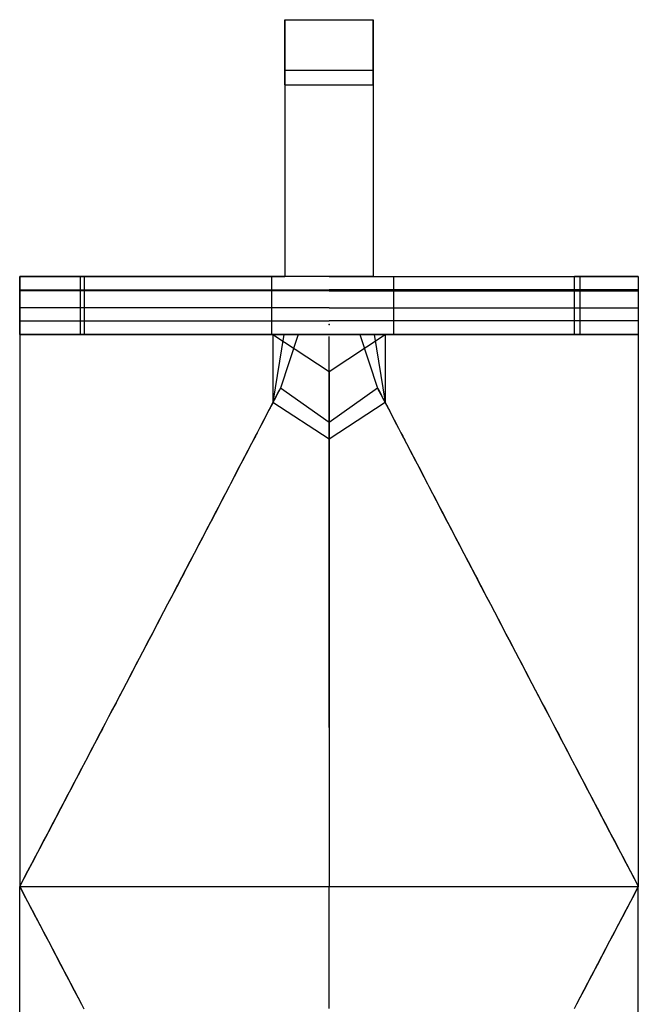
# Model space of a CAD drawing. Extents: x 159.1 to 172, y -181.6 to -143.8.
# Tile 2 of 2: x 159.1 to 172, y -164.3 to -143.8. Entities that reach past the tile are written whole.
import ezdxf

# ---------------------------------------------------------------- set-up
doc = ezdxf.new("R2010")
doc.units = 0
doc.header["$MEASUREMENT"] = 0
for name, color, linetype in [('JMARRANCVOLTA', 4, 'Continuous'), ('JMCAPELLES', 3, 'Continuous'), ('JMCONTRAFORTS', 4, 'Continuous'), ('JMLATERALESMURS', 5, 'Continuous'), ('JMREBLERTS', 7, 'Continuous'), ('JMSECCI_VOLTA', 1, 'Continuous'), ('JMTRIFORI', 2, 'Continuous')]:
    doc.layers.add(name, color=color, linetype=linetype)

msp = doc.modelspace()

# ---------------------------------------------------------------- linework, layer by layer
at = {"layer": 'JMARRANCVOLTA'}
for p, q in [((164.359506, -150.387056, 184.459687), (164.359546, -150.387049, 164.502572)), ((164.359506, -150.387056, 184.459687), (164.583111, -150.38705, 191.472104)), ((164.359506, -150.387056, 184.459687), (164.359507, -151.788979, 191.472104)), ((164.359506, -150.387056, 184.459687), (166.688021, -150.387056, 184.459687)), ((164.359506, -150.387056, 184.459687), (165.523764, -151.14939, 184.459687)), ((164.583111, -150.387056, 191.472104), (164.359507, -151.788979, 191.472104)), ((164.359546, -150.387049, 164.502572), (165.523803, -151.149383, 164.502572)), ((164.883111, -150.38705, 191.472104), (164.512484, -151.496325, 191.472104)), ((165.523764, -151.14939, 184.459687), (166.688021, -150.387056, 184.459687)), ((165.523803, -151.149383, 164.502572), (166.688061, -150.387049, 164.502572)), ((166.164416, -150.387056, 191.472104), (166.535043, -151.496325, 191.472104)), ((166.688021, -150.387056, 184.459687), (166.464416, -150.387056, 191.472104)), ((166.464416, -150.387056, 191.472104), (166.688022, -151.788979, 191.472104)), ((166.688061, -150.387049, 164.502572), (166.688021, -150.387056, 184.459687)), ((166.688021, -150.387056, 184.459687), (166.688022, -151.788979, 191.472104)), ((165.523803, -151.149383, 164.502572), (165.523764, -151.14939, 184.459687)), ((165.523764, -151.14939, 184.459687), (165.523764, -152.551313, 191.472104)), ((164.512484, -151.496325, 191.472104), (164.359507, -151.788979, 191.472104)), ((165.523764, -152.210082, 191.472104), (164.512484, -151.496325, 191.472104)), ((166.535043, -151.496325, 191.472104), (165.523764, -152.210082, 191.472104)), ((166.688022, -151.788979, 191.472104), (166.535043, -151.496325, 191.472104)), ((164.359507, -151.788979, 191.472104), (165.523764, -152.551313, 191.472104)), ((165.523764, -152.551313, 191.472104), (166.688022, -151.788979, 191.472104)), ((165.523764, -152.210082, 191.472104), (165.523764, -152.551313, 191.472104))]:
    msp.add_line(p, q, dxfattribs=at)
at = {"layer": 'JMCAPELLES'}
for p, q in [((160.43334, -149.176826, 164.502572), (160.43334, -150.387029, 164.502572)), ((160.43334, -149.176826, 172.354651), (160.43334, -149.176826, 164.502572)), ((164.330552, -149.176826, 164.502572), (164.330552, -150.387029, 164.502572)), ((164.330552, -149.176826, 164.502572), (164.330552, -149.176826, 172.354651)), ((166.865274, -149.176826, 164.502572), (166.865274, -150.387029, 164.502572)), ((166.865274, -149.176826, 164.502572), (166.865274, -149.176826, 172.354651)), ((170.738002, -149.176826, 164.502572), (170.738002, -150.387029, 164.502572)), ((170.738002, -149.176826, 172.354651), (170.738002, -149.176826, 164.502572)), ((160.43334, -150.387029, 172.354651), (160.43334, -150.387029, 164.502572)), ((164.330552, -150.387029, 164.502572), (164.330552, -150.387029, 172.354651)), ((166.865274, -150.387029, 164.502572), (166.865274, -150.387029, 172.354651)), ((170.738002, -150.387029, 172.354651), (170.738002, -150.387029, 164.502572))]:
    msp.add_line(p, q, dxfattribs=at)
at = {"layer": 'JMCAPELLES', "extrusion": (0, 1, 0)}
for centre, radius, start, end in [((-167.469566, 171.135663, -149.176826), 7.141037, 9.828627, 44.565531), ((-157.294326, 171.135663, -149.176826), 7.141037, 135.434469, 170.171373), ((-173.9015, 171.135663, -149.176826), 7.141037, 9.828627, 44.565531), ((-163.730608, 171.183223, -149.176826), 7.104633, 135.683124, 170.509599), ((-167.469566, 171.135663, -150.387029), 7.141037, 9.828627, 44.565531), ((-157.294326, 171.135663, -150.387029), 7.141037, 135.434469, 170.171373), ((-173.9015, 171.135663, -150.387029), 7.141037, 9.828627, 44.565531), ((-163.730608, 171.183223, -150.387029), 7.104633, 135.683124, 170.509599)]:
    msp.add_arc(centre, radius, start, end, dxfattribs=at)
at = {"layer": 'JMCONTRAFORTS'}
for p, q in [((164.603764, -143.844616, 164.502572), (164.603764, -149.176827, 164.502572)), ((164.603764, -143.844616, 188.342793), (166.443764, -143.844616, 188.342793)), ((164.603764, -143.844616, 164.502572), (166.443764, -143.844616, 164.502572)), ((164.603764, -143.844616, 164.502572), (164.603764, -143.844616, 188.342793)), ((166.443764, -143.844616, 164.502572), (166.443764, -149.176827, 164.502572)), ((166.443764, -143.844616, 164.502572), (166.443764, -143.844616, 188.342793)), ((164.603764, -144.894616, 189.392793), (166.443764, -144.894616, 189.392793)), ((164.603764, -144.894616, 195.442793), (166.443764, -144.894616, 195.442793)), ((164.603764, -144.894616, 189.392793), (164.603764, -144.894616, 195.442793)), ((166.443764, -144.894616, 189.392793), (166.443764, -144.894616, 195.442793)), ((164.603764, -145.194616, 195.742793), (166.443764, -145.194616, 195.742793)), ((164.603764, -145.194616, 199.042793), (166.443764, -145.194616, 199.042793)), ((164.603764, -145.194616, 199.042793), (164.603764, -149.176827, 199.042793)), ((164.603764, -145.194616, 195.742793), (164.603764, -145.194616, 199.042793)), ((166.443764, -145.194616, 199.042793), (166.443764, -149.176827, 199.042793)), ((166.443764, -145.194616, 195.742793), (166.443764, -145.194616, 199.042793)), ((166.443764, -149.176827, 199.042793), (164.603764, -149.176827, 199.042793)), ((164.603764, -149.176827, 164.502572), (164.603764, -149.176827, 199.042793)), ((166.443764, -149.176827, 164.502572), (166.443764, -149.176827, 199.042793))]:
    msp.add_line(p, q, dxfattribs=at)
at = {"layer": 'JMCONTRAFORTS', "extrusion": (1, 0, 0)}
for centre, radius in [((-143.844616, 189.392793, 164.603764), 1.05), ((-143.844616, 189.392793, 166.443764), 1.05), ((-144.894616, 195.742793, 164.603764), 0.3), ((-144.894616, 195.742793, 164.603764), 0.3), ((-144.894616, 195.742793, 166.443764), 0.3), ((-144.894616, 195.742793, 166.443764), 0.3)]:
    msp.add_arc(centre, radius, 180, 270, dxfattribs=at)
at = {"layer": 'JMLATERALESMURS'}
for p, q in [((159.094292, -149.176827, 164.502572), (160.43334, -149.176826, 164.502572)), ((159.094292, -150.38705, 164.502572), (159.094292, -149.176827, 164.502572)), ((159.094292, -149.176827, 197.574935), (159.094292, -149.176827, 199.842793)), ((159.094292, -149.176827, 164.502572), (159.094292, -149.176835, 184.459687)), ((159.094292, -149.176827, 199.842793), (159.094292, -149.476827, 199.842793)), ((165.523764, -149.176827, 199.842793), (159.094292, -149.176827, 199.842793)), ((160.360431, -149.176835, 184.459687), (159.094292, -149.176835, 184.459687)), ((159.094292, -149.176835, 184.459687), (159.094292, -150.387035, 184.459687)), ((159.094292, -149.176835, 197.574935), (159.094292, -150.387035, 197.574935)), ((160.360431, -149.176835, 195.232182), (160.360431, -149.176835, 184.459687)), ((160.360431, -150.387035, 195.232182), (160.360431, -149.176835, 195.232182)), ((160.360431, -150.387035, 184.459687), (160.360431, -149.176835, 184.459687)), ((164.330552, -149.176826, 164.502572), (164.603764, -149.176826, 164.502572)), ((165.523764, -149.176827, 199.842793), (171.953264, -149.176827, 199.842793)), ((166.443764, -149.176826, 164.502572), (166.865274, -149.176826, 164.502572)), ((171.953235, -149.176829, 184.459687), (170.62595, -149.176829, 184.459687)), ((170.62595, -149.176829, 184.459687), (170.62595, -149.176829, 195.232182)), ((170.62595, -150.387029, 184.459687), (170.62595, -149.176829, 184.459687)), ((170.62595, -150.387029, 195.232182), (170.62595, -149.176829, 195.232182)), ((170.738002, -149.176826, 164.502572), (171.953235, -149.176827, 164.502572)), ((171.953235, -149.176827, 164.502572), (171.953235, -150.387049, 164.502572)), ((171.953235, -149.176829, 184.459687), (171.953235, -149.176827, 164.502572)), ((171.953264, -149.176827, 199.842793), (171.953235, -149.176829, 197.617084)), ((171.953235, -149.176829, 184.459687), (171.953235, -150.387029, 184.459687)), ((171.953235, -149.176829, 197.617084), (171.953235, -150.387029, 197.617084)), ((171.953264, -149.176827, 199.842793), (171.953264, -149.476827, 199.842793)), ((159.094292, -149.476827, 199.392793), (159.094292, -149.826827, 199.392793)), ((159.094292, -149.476827, 199.842793), (159.094292, -149.476827, 199.392793)), ((165.523764, -149.476827, 199.842793), (159.094292, -149.476827, 199.842793)), ((165.523764, -149.476827, 199.392793), (159.094292, -149.476827, 199.392793)), ((165.523764, -149.476827, 199.392793), (171.953264, -149.476827, 199.392793)), ((165.523764, -149.476827, 199.842793), (171.953264, -149.476827, 199.842793)), ((171.953264, -149.476827, 199.392793), (171.953264, -149.826827, 199.392793)), ((171.953264, -149.476827, 199.842793), (171.953264, -149.476827, 199.392793)), ((159.094292, -149.826827, 198.992793), (159.094292, -150.38705, 198.992793)), ((159.094292, -149.826827, 199.392793), (159.094292, -149.826827, 198.992793)), ((165.523764, -149.826827, 199.392793), (159.094292, -149.826827, 199.392793)), ((165.523764, -149.826827, 198.992793), (159.094292, -149.826827, 198.992793)), ((165.523764, -149.826827, 198.992793), (171.953264, -149.826827, 198.992793)), ((165.523764, -149.826827, 199.392793), (171.953264, -149.826827, 199.392793)), ((171.953264, -149.826827, 198.992793), (171.953264, -150.38705, 198.992793)), ((171.953264, -149.826827, 199.392793), (171.953264, -149.826827, 198.992793)), ((160.360431, -150.387035, 184.459687), (159.094292, -150.387035, 184.459687)), ((159.094292, -150.38705, 164.502572), (159.094292, -150.387035, 184.459687)), ((160.43333, -150.387049, 164.502572), (159.094292, -150.38705, 164.502572)), ((159.094292, -150.38705, 197.574935), (159.094292, -150.38705, 198.992793)), ((165.523764, -150.38705, 198.992793), (159.094292, -150.38705, 198.992793)), ((160.360431, -150.387035, 195.232182), (160.360431, -150.387035, 184.459687)), ((166.865264, -150.387049, 164.502572), (164.330542, -150.387049, 164.502572)), ((165.523764, -150.38705, 198.992793), (171.953264, -150.38705, 198.992793)), ((171.953235, -150.387029, 184.459687), (170.62595, -150.387029, 184.459687)), ((170.62595, -150.387029, 184.459687), (170.62595, -150.387029, 195.232182)), ((171.953235, -150.387049, 164.502572), (170.737992, -150.387049, 164.502572)), ((171.953235, -150.387029, 184.459687), (171.953235, -150.387049, 164.502572)), ((171.953264, -150.38705, 198.992793), (171.953235, -150.387029, 197.617084))]:
    msp.add_line(p, q, dxfattribs=at)
at = {"layer": 'JMLATERALESMURS', "extrusion": (0, 1, 0)}
for centre, start, end in [((-157.359681, 195.123948, -149.176835), 125.287774, 177.934291), ((-173.6267, 195.123948, -149.176829), 2.065709, 56.129346), ((-157.359681, 195.123948, -150.387035), 125.287774, 177.934291), ((-173.6267, 195.123948, -150.387029), 2.065709, 56.129346)]:
    msp.add_arc(centre, 3.002701, start, end, dxfattribs=at)
at = {"layer": 'JMREBLERTS'}
for p, q in [((165.523764, -158.547148, 198.061744), (165.523764, -150.426603, 198.061744)), ((165.523764, -158.547148, 198.061744), (165.523764, -150.426603, 198.061744)), ((165.523764, -158.547148, 198.061744), (165.523764, -158.597404, 198.089233)), ((165.523764, -158.547148, 198.061744), (165.523764, -158.597404, 198.089233)), ((165.523764, -158.597404, 198.089233), (165.523764, -158.746964, 198.16556)), ((165.523764, -158.597404, 198.089233), (165.523764, -158.746964, 198.16556)), ((165.523764, -158.746964, 198.16556), (165.523764, -158.894595, 198.2361)), ((165.523764, -158.746964, 198.16556), (165.523764, -158.894595, 198.2361)), ((165.523764, -158.894595, 198.2361), (165.523764, -159.039885, 198.301724)), ((165.523764, -158.894595, 198.2361), (165.523764, -159.039885, 198.301724)), ((165.523764, -159.039885, 198.301724), (165.523764, -159.183316, 198.363722)), ((165.523764, -159.039885, 198.301724), (165.523764, -159.183316, 198.363722)), ((165.523764, -159.183316, 198.363722), (165.523764, -159.325711, 198.423458)), ((165.523764, -159.183316, 198.363722), (165.523764, -159.325711, 198.423458)), ((165.523764, -159.325711, 198.423458), (165.523764, -159.468207, 198.482331)), ((165.523764, -159.325711, 198.423458), (165.523764, -159.468207, 198.482331)), ((165.523764, -159.468207, 198.482331), (165.523764, -159.612194, 198.541752)), ((165.523764, -159.468207, 198.482331), (165.523764, -159.612194, 198.541752)), ((165.523764, -159.612194, 198.541752), (165.523764, -159.760096, 198.60349)), ((165.523764, -159.612194, 198.541752), (165.523764, -159.760096, 198.60349)), ((165.523764, -159.760096, 198.60349), (165.523764, -159.917755, 198.670402)), ((165.523764, -159.760096, 198.60349), (165.523764, -159.917755, 198.670402)), ((165.523764, -159.917755, 198.670402), (165.523764, -160.091064, 198.744026)), ((165.523764, -159.917755, 198.670402), (165.523764, -160.091064, 198.744026)), ((165.523764, -160.091064, 198.744026), (165.523764, -160.282121, 198.82385)), ((165.523764, -160.091064, 198.744026), (165.523764, -160.282121, 198.82385)), ((165.523764, -160.282121, 198.82385), (165.523764, -160.492137, 198.908911)), ((165.523764, -160.282121, 198.82385), (165.523764, -160.492137, 198.908911)), ((165.523764, -160.492137, 198.908911), (165.523764, -160.722409, 198.99828)), ((165.523764, -160.492137, 198.908911), (165.523764, -160.722409, 198.99828)), ((165.523764, -160.722409, 198.99828), (165.523764, -160.974371, 199.091117)), ((165.523764, -160.722409, 198.99828), (165.523764, -160.974371, 199.091117)), ((165.523764, -160.974371, 199.091117), (165.523764, -161.249606, 199.186696)), ((165.523764, -160.974371, 199.091117), (165.523764, -161.249606, 199.186696)), ((165.523764, -161.249606, 199.186696), (165.523764, -161.849829, 199.382012)), ((165.523764, -161.249606, 199.186696), (165.523764, -161.849829, 199.382012)), ((165.523764, -162.450052, 199.186696), (165.523764, -161.849829, 199.382012)), ((165.523764, -162.450052, 199.186696), (165.523764, -161.849829, 199.382012)), ((165.523764, -162.725287, 199.091117), (165.523764, -162.450052, 199.186696)), ((165.523764, -162.725287, 199.091117), (165.523764, -162.450052, 199.186696)), ((165.523764, -162.977249, 198.99828), (165.523764, -162.725287, 199.091117)), ((165.523764, -162.977249, 198.99828), (165.523764, -162.725287, 199.091117)), ((165.523764, -163.207521, 198.908911), (165.523764, -162.977249, 198.99828)), ((165.523764, -163.207521, 198.908911), (165.523764, -162.977249, 198.99828)), ((165.523764, -163.417537, 198.82385), (165.523764, -163.207521, 198.908911)), ((165.523764, -163.417537, 198.82385), (165.523764, -163.207521, 198.908911)), ((165.523764, -163.608594, 198.744026), (165.523764, -163.417537, 198.82385)), ((165.523764, -163.608594, 198.744026), (165.523764, -163.417537, 198.82385)), ((165.523764, -163.781903, 198.670402), (165.523764, -163.608594, 198.744026)), ((165.523764, -163.781903, 198.670402), (165.523764, -163.608594, 198.744026)), ((165.523764, -163.939562, 198.60349), (165.523764, -163.781903, 198.670402)), ((165.523764, -163.939562, 198.60349), (165.523764, -163.781903, 198.670402)), ((165.523764, -164.087464, 198.541752), (165.523764, -163.939562, 198.60349)), ((165.523764, -164.087464, 198.541752), (165.523764, -163.939562, 198.60349)), ((165.523764, -164.231451, 198.482331), (165.523764, -164.087464, 198.541752)), ((165.523764, -164.231451, 198.482331), (165.523764, -164.087464, 198.541752)), ((165.523764, -164.373947, 198.423458), (165.523764, -164.231451, 198.482331)), ((165.523764, -164.373947, 198.423458), (165.523764, -164.231451, 198.482331))]:
    msp.add_line(p, q, dxfattribs=at)
for p in [(165.523764, -150.176715, 198.993333), (165.523764, -150.176715, 198.993333), (165.523764, -154.093526, 198.066165), (165.523764, -154.093526, 198.066165), (165.523764, -158.018569, 198.061744), (165.523764, -158.018569, 198.061744), (165.523764, -161.849829, 199.382012), (165.523764, -161.849829, 199.382012)]:
    msp.add_point(p, dxfattribs=at)
at = {"layer": 'JMSECCI_VOLTA'}
for p, q in [((159.094285, -150.387047, 198.992793), (159.094043, -161.849829, 199.591275)), ((159.094292, -150.387056, 198.693608), (159.094043, -161.849829, 199.291275)), ((164.583111, -150.38705, 191.472104), (164.883111, -150.38705, 191.472104)), ((166.464416, -150.387056, 191.472104), (166.164416, -150.387056, 191.472104)), ((171.953264, -150.38705, 198.692793), (171.953484, -161.849829, 199.291275)), ((171.953264, -150.38705, 198.992793), (171.953484, -161.849829, 199.591275)), ((165.523764, -152.217914, 191.486382), (165.523764, -152.303331, 191.633808)), ((165.523764, -152.303331, 191.633808), (165.523764, -152.385591, 191.766824)), ((165.523764, -152.385591, 191.766824), (165.523764, -152.464678, 191.888523)), ((165.523764, -152.464678, 191.888523), (165.523764, -152.540735, 192.002214)), ((165.523764, -152.540735, 192.002214), (165.523764, -152.615228, 192.113028)), ((165.523764, -152.551313, 191.472104), (165.523764, -152.56481, 191.494196)), ((165.523764, -152.56481, 191.494196), (165.523764, -152.639809, 191.611017)), ((165.523764, -152.615228, 192.113028), (165.523764, -152.689058, 192.224587)), ((165.523764, -152.639809, 191.611017), (165.523764, -152.714808, 191.723971)), ((165.523764, -152.689058, 192.224587), (165.523764, -152.763137, 192.33822)), ((165.523764, -152.714808, 191.723971), (165.523764, -152.789807, 191.835128)), ((165.523764, -152.763137, 192.33822), (165.523764, -152.837635, 192.453582)), ((165.523764, -152.789807, 191.835128), (165.523764, -152.864806, 191.946559)), ((165.523764, -152.837635, 192.453582), (165.523764, -152.912585, 192.570111)), ((165.523764, -152.864806, 191.946559), (165.523764, -152.939805, 192.059884)), ((165.523764, -152.912585, 192.570111), (165.523764, -152.988083, 192.687334)), ((165.523764, -152.939805, 192.059884), (165.523764, -153.014804, 192.174928)), ((165.523764, -152.988083, 192.687334), (165.523764, -153.064, 192.80441)), ((165.523764, -153.014804, 192.174928), (165.523764, -153.089803, 192.291066)), ((165.523764, -153.064, 192.80441), (165.523764, -153.140367, 192.920738)), ((165.523764, -153.089803, 192.291066), (165.523764, -153.164802, 192.407672)), ((165.523764, -153.140367, 192.920738), (165.523764, -153.217154, 193.035615)), ((165.523764, -153.164802, 192.407672), (165.523764, -153.239801, 192.524122)), ((165.523764, -153.217154, 193.035615), (165.523764, -153.294082, 193.148088)), ((165.523764, -153.239801, 192.524122), (165.523764, -153.3148, 192.639791)), ((165.523764, -153.294082, 193.148088), (165.523764, -153.371077, 193.257971)), ((165.523764, -153.3148, 192.639791), (165.523764, -153.389799, 192.754054)), ((165.523764, -153.371077, 193.257971), (165.523764, -153.448139, 193.365301)), ((165.523764, -153.389799, 192.754054), (165.523764, -153.464798, 192.866285)), ((165.523764, -153.448139, 193.365301), (165.523764, -153.525269, 193.470114)), ((165.523764, -153.464798, 192.866285), (165.523764, -153.539797, 192.975971)), ((165.523764, -153.525269, 193.470114), (165.523764, -153.602469, 193.572447)), ((165.523764, -153.539797, 192.975971), (165.523764, -153.614796, 193.08304)), ((165.523764, -153.602469, 193.572447), (165.523764, -153.679738, 193.672336)), ((165.523764, -153.614796, 193.08304), (165.523764, -153.689795, 193.18753)), ((165.523764, -153.679738, 193.672336), (165.523764, -153.757078, 193.769819)), ((165.523764, -153.689795, 193.18753), (165.523764, -153.764794, 193.289482)), ((165.523764, -153.757078, 193.769819), (165.523764, -153.834451, 193.864886)), ((165.523764, -153.764794, 193.289482), (165.523764, -153.839793, 193.388933)), ((165.523764, -153.834451, 193.864886), (165.523764, -153.911694, 193.957422)), ((165.523764, -153.839793, 193.388933), (165.523764, -153.914792, 193.485924)), ((165.523764, -153.911694, 193.957422), (165.523764, -153.988743, 194.047584)), ((165.523764, -153.914792, 193.485924), (165.523764, -153.989791, 193.580492)), ((165.523764, -153.988743, 194.047584), (165.523764, -154.065569, 194.135611)), ((165.523764, -153.989791, 193.580492), (165.523764, -154.06479, 193.672678)), ((165.523764, -154.06479, 193.672678), (165.523764, -154.139789, 193.762556)), ((165.523764, -154.065569, 194.135611), (165.523764, -154.142147, 194.221743)), ((165.523764, -154.139789, 193.762556), (165.523764, -154.214788, 193.850344)), ((165.523764, -154.142147, 194.221743), (165.523764, -154.218453, 194.306223)), ((165.523764, -154.214788, 193.850344), (165.523764, -154.289787, 193.936296)), ((165.523764, -154.218453, 194.306223), (165.523764, -154.29447, 194.389298)), ((165.523764, -154.289787, 193.936296), (165.523764, -154.364786, 194.020666)), ((165.523764, -154.29447, 194.389298), (165.523764, -154.370182, 194.471213)), ((165.523764, -154.364786, 194.020666), (165.523764, -154.439785, 194.103708)), ((165.523764, -154.370182, 194.471213), (165.523764, -154.445664, 194.552313)), ((165.523764, -154.439785, 194.103708), (165.523764, -154.514784, 194.185676)), ((165.523764, -154.445664, 194.552313), (165.523764, -154.521263, 194.633153)), ((165.523764, -154.514784, 194.185676), (165.523764, -154.589783, 194.266824)), ((165.523764, -154.521263, 194.633153), (165.523764, -154.597072, 194.713741)), ((165.523764, -154.589783, 194.266824), (165.523764, -154.664782, 194.347405)), ((165.523764, -154.597072, 194.713741), (165.523764, -154.673096, 194.793924)), ((165.523764, -154.664782, 194.347405), (165.523764, -154.739781, 194.427605)), ((165.523764, -154.673096, 194.793924), (165.523764, -154.749348, 194.873549)), ((165.523764, -154.739781, 194.427605), (165.523764, -154.81478, 194.507336)), ((165.523764, -154.749348, 194.873549), (165.523764, -154.825838, 194.952464)), ((165.523764, -154.81478, 194.507336), (165.523764, -154.889779, 194.586443)), ((165.523764, -154.825838, 194.952464), (165.523764, -154.902581, 195.030518)), ((165.523764, -154.889779, 194.586443), (165.523764, -154.964778, 194.664768)), ((165.523764, -154.902581, 195.030518), (165.523764, -154.979595, 195.107559)), ((165.523764, -154.964778, 194.664768), (165.523764, -155.039777, 194.742156)), ((165.523764, -154.979595, 195.107559), (165.523764, -155.056837, 195.183377)), ((165.523764, -155.039777, 194.742156), (165.523764, -155.114776, 194.81845)), ((165.523764, -155.056837, 195.183377), (165.523764, -155.134063, 195.257614)), ((165.523764, -155.114776, 194.81845), (165.523764, -155.189775, 194.893493)), ((165.523764, -155.134063, 195.257614), (165.523764, -155.2112, 195.330261)), ((165.523764, -155.189775, 194.893493), (165.523764, -155.264775, 194.967131)), ((165.523764, -155.2112, 195.330261), (165.523764, -155.288238, 195.401412)), ((165.523764, -155.264775, 194.967131), (165.523764, -155.339774, 195.039249)), ((165.523764, -155.288238, 195.401412), (165.523764, -155.365164, 195.471161)), ((165.523764, -155.339774, 195.039249), (165.523764, -155.414773, 195.109901)), ((165.523764, -155.365164, 195.471161), (165.523764, -155.44197, 195.539602)), ((165.523764, -155.414773, 195.109901), (165.523764, -155.489772, 195.179187)), ((165.523764, -155.44197, 195.539602), (165.523764, -155.518646, 195.606831)), ((165.523764, -155.489772, 195.179187), (165.523764, -155.564771, 195.247203)), ((165.523764, -155.518646, 195.606831), (165.523764, -155.595181, 195.672943)), ((165.523764, -155.564771, 195.247203), (165.523764, -155.63977, 195.314047)), ((165.523764, -155.595181, 195.672943), (165.523764, -155.671644, 195.738097)), ((165.523764, -155.63977, 195.314047), (165.523764, -155.714769, 195.379817)), ((165.523764, -155.671644, 195.738097), (165.523764, -155.748331, 195.802598)), ((165.523764, -155.714769, 195.379817), (165.523764, -155.789768, 195.44461)), ((165.523764, -155.748331, 195.802598), (165.523764, -155.825334, 195.866402)), ((165.523764, -155.789768, 195.44461), (165.523764, -155.864767, 195.508524)), ((165.523764, -155.825334, 195.866402), (165.523764, -155.902671, 195.929358)), ((165.523764, -155.864767, 195.508524), (165.523764, -155.939766, 195.571616)), ((165.523764, -155.902671, 195.929358), (165.523764, -155.980364, 195.991316)), ((165.523764, -155.939766, 195.571616), (165.523764, -156.014765, 195.633774)), ((165.523764, -155.980364, 195.991316), (165.523764, -156.058437, 196.052123)), ((165.523764, -156.014765, 195.633774), (165.523764, -156.089764, 195.694845)), ((165.523764, -156.058437, 196.052123), (165.523764, -156.136922, 196.111628)), ((165.523764, -156.089764, 195.694845), (165.523764, -156.164763, 195.754679)), ((165.523764, -156.136922, 196.111628), (165.523764, -156.21585, 196.169676)), ((165.523764, -156.164763, 195.754679), (165.523764, -156.239762, 195.813122)), ((165.523764, -156.21585, 196.169676), (165.523764, -156.295075, 196.225985)), ((165.523764, -156.239762, 195.813122), (165.523764, -156.314761, 195.870022)), ((165.523764, -156.295075, 196.225985), (165.523764, -156.373937, 196.280033)), ((165.523764, -156.314761, 195.870022), (165.523764, -156.38976, 195.925227)), ((165.523764, -156.373937, 196.280033), (165.523764, -156.452754, 196.332345)), ((165.523764, -156.38976, 195.925227), (165.523764, -156.464759, 195.978584)), ((165.523764, -156.452754, 196.332345), (165.523764, -156.532213, 196.383779)), ((165.523764, -156.464759, 195.978584), (165.523764, -156.539888, 196.030113)), ((165.523764, -156.532213, 196.383779), (165.523764, -156.613077, 196.435233)), ((165.523764, -156.539888, 196.030113), (165.523764, -156.615799, 196.080518)), ((165.523764, -156.613077, 196.435233), (165.523764, -156.696181, 196.487635)), ((165.523764, -156.615799, 196.080518), (165.523764, -156.693272, 196.130678)), ((165.523764, -156.693272, 196.130678), (165.523764, -156.773088, 196.181469)), ((165.523764, -156.696181, 196.487635), (165.523764, -156.782721, 196.542125)), ((165.523764, -156.773088, 196.181469), (165.523764, -156.85603, 196.233768)), ((165.523764, -156.782721, 196.542125), (165.523764, -156.873319, 196.599478)), ((165.523764, -156.85603, 196.233768), (165.523764, -156.942878, 196.288452)), ((165.523764, -156.873319, 196.599478), (165.523764, -156.968886, 196.660644)), ((165.523764, -156.942878, 196.288452), (165.523764, -157.034413, 196.346398)), ((165.523764, -156.968886, 196.660644), (165.523764, -157.070381, 196.726524)), ((165.523764, -157.034413, 196.346398), (165.523764, -157.131417, 196.408484)), ((165.523764, -157.070381, 196.726524), (165.523764, -157.177608, 196.796967)), ((165.523764, -157.131417, 196.408484), (165.523764, -157.23441, 196.475337)), ((165.523764, -157.177608, 196.796967), (165.523764, -157.289785, 196.871361)), ((165.523764, -157.23441, 196.475337), (165.523764, -157.342872, 196.546591)), ((165.523764, -157.289785, 196.871361), (165.523764, -157.406079, 196.949062)), ((165.523764, -157.342872, 196.546591), (165.523764, -157.456022, 196.62163)), ((165.523764, -157.406079, 196.949062), (165.523764, -157.52567, 197.029431)), ((165.523764, -157.456022, 196.62163), (165.523764, -157.573078, 196.69984)), ((165.523764, -157.52567, 197.029431), (165.523764, -157.647755, 197.111839)), ((165.523764, -157.573078, 196.69984), (165.523764, -157.693259, 196.780605)), ((165.523764, -157.647755, 197.111839), (165.523764, -157.771534, 197.195659)), ((165.523764, -157.693259, 196.780605), (165.523764, -157.815783, 196.86331)), ((165.523764, -157.771534, 197.195659), (165.523764, -158.021975, 197.365618)), ((165.523764, -157.815783, 196.86331), (165.523764, -157.93987, 196.947339)), ((165.523764, -157.93987, 196.947339), (165.523764, -158.189736, 197.116909)), ((165.523764, -158.021975, 197.365618), (165.523764, -158.148527, 197.450974)), ((165.523764, -158.148527, 197.450974), (165.523764, -158.275959, 197.535762)), ((165.523764, -158.189736, 197.116909), (165.523764, -158.314735, 197.201224)), ((165.523764, -158.275959, 197.535762), (165.523764, -158.404319, 197.619367)), ((165.523764, -158.314735, 197.201224), (165.523764, -158.439733, 197.28441)), ((165.523764, -158.404319, 197.619367), (165.523764, -158.533678, 197.701168)), ((165.523764, -158.439733, 197.28441), (165.523764, -158.564732, 197.365856)), ((165.523764, -158.533678, 197.701168), (165.523764, -158.664123, 197.780538)), ((165.523764, -158.564732, 197.365856), (165.523764, -158.68973, 197.44495)), ((165.523764, -158.664123, 197.780538), (165.523764, -158.795762, 197.856838)), ((165.523764, -158.68973, 197.44495), (165.523764, -158.814728, 197.521081)), ((165.523764, -158.795762, 197.856838), (165.523764, -158.928355, 197.929223)), ((165.523764, -158.814728, 197.521081), (165.523764, -158.939727, 197.593638)), ((165.523764, -158.928355, 197.929223), (165.523764, -159.060549, 197.996573)), ((165.523764, -158.939727, 197.593638), (165.523764, -159.064725, 197.66201)), ((165.523764, -159.060549, 197.996573), (165.523764, -159.192533, 198.059559)), ((165.523764, -159.064725, 197.66201), (165.523764, -159.189886, 197.725885)), ((165.523764, -159.189886, 197.725885), (165.523764, -159.316024, 197.786154)), ((165.523764, -159.192533, 198.059559), (165.523764, -159.325084, 198.119386)), ((165.523764, -159.316024, 197.786154), (165.523764, -159.444115, 197.84401)), ((165.523764, -159.325084, 198.119386), (165.523764, -159.459081, 198.177287)), ((165.523764, -159.444115, 197.84401), (165.523764, -159.575135, 197.900644)), ((165.523764, -159.459081, 198.177287), (165.523764, -159.595507, 198.234514)), ((165.523764, -159.575135, 197.900644), (165.523764, -159.710062, 197.957246)), ((165.523764, -159.595507, 198.234514), (165.523764, -159.735428, 198.292323)), ((165.523764, -159.710062, 197.957246), (165.523764, -159.849871, 198.01501)), ((165.523764, -159.735428, 198.292323), (165.523764, -159.880536, 198.352207)), ((165.523764, -159.849871, 198.01501), (165.523764, -159.99554, 198.075125)), ((165.523764, -159.880536, 198.352207), (165.523764, -160.03166, 198.41529)), ((165.523764, -159.99554, 198.075125), (165.523764, -160.148044, 198.138784)), ((165.523764, -160.03166, 198.41529), (165.523764, -160.191341, 198.48306)), ((165.523764, -160.148044, 198.138784), (165.523764, -160.308593, 198.206922)), ((165.523764, -160.191341, 198.48306), (165.523764, -160.363666, 198.55626)), ((165.523764, -160.308593, 198.206922), (165.523764, -160.479318, 198.279449)), ((165.523764, -160.363666, 198.55626), (165.523764, -160.549966, 198.634077)), ((165.523764, -160.479318, 198.279449), (165.523764, -160.662586, 198.356018)), ((165.523764, -160.549966, 198.634077), (165.523764, -160.752218, 198.715959)), ((165.523764, -160.662586, 198.356018), (165.523764, -160.860761, 198.436283)), ((165.523764, -160.752218, 198.715959), (165.523764, -160.972487, 198.801398)), ((165.523764, -160.860761, 198.436283), (165.523764, -161.076208, 198.519899)), ((165.523764, -160.972487, 198.801398), (165.523764, -161.212878, 198.889916)), ((165.523764, -161.076208, 198.519899), (165.523764, -161.311291, 198.606517)), ((165.523764, -161.212878, 198.889916), (165.523764, -161.475546, 198.981069)), ((165.523764, -161.311291, 198.606517), (165.523764, -161.568377, 198.695793)), ((165.523764, -161.475546, 198.981069), (165.523764, -161.849829, 199.087381)), ((165.523764, -161.568377, 198.695793), (165.523764, -161.849829, 198.787379)), ((159.094292, -173.312608, 198.992793), (159.094043, -161.849829, 199.591275)), ((159.094292, -173.312614, 198.692793), (159.094043, -161.849829, 199.291275)), ((159.094043, -161.849829, 199.291275), (159.094043, -161.849829, 199.591275)), ((165.523764, -162.224112, 198.981069), (165.523764, -161.849829, 199.087381)), ((165.523764, -162.131281, 198.695793), (165.523764, -161.849829, 198.787379)), ((165.523764, -161.849829, 198.787379), (165.523764, -161.849829, 199.087381)), ((171.953235, -173.312608, 198.992793), (171.953484, -161.849829, 199.591275)), ((171.953235, -173.312608, 198.692793), (171.953484, -161.849829, 199.291275)), ((171.953484, -161.849829, 199.291275), (171.953484, -161.849829, 199.591275)), ((165.523764, -162.388367, 198.606517), (165.523764, -162.131281, 198.695793)), ((165.523764, -162.48678, 198.889916), (165.523764, -162.224112, 198.981069)), ((165.523764, -162.62345, 198.519899), (165.523764, -162.388367, 198.606517)), ((165.523764, -162.727171, 198.801398), (165.523764, -162.48678, 198.889916)), ((165.523764, -162.838897, 198.436283), (165.523764, -162.62345, 198.519899)), ((165.523764, -162.94744, 198.715959), (165.523764, -162.727171, 198.801398)), ((165.523764, -163.037072, 198.356018), (165.523764, -162.838897, 198.436283)), ((165.523764, -163.149692, 198.634077), (165.523764, -162.94744, 198.715959)), ((165.523764, -163.22034, 198.279449), (165.523764, -163.037072, 198.356018)), ((165.523764, -163.335992, 198.55626), (165.523764, -163.149692, 198.634077)), ((165.523764, -163.391066, 198.206922), (165.523764, -163.22034, 198.279449)), ((165.523764, -163.508317, 198.48306), (165.523764, -163.335992, 198.55626)), ((165.523764, -163.551614, 198.138784), (165.523764, -163.391066, 198.206922)), ((165.523764, -163.667998, 198.41529), (165.523764, -163.508317, 198.48306)), ((165.523764, -163.704118, 198.075125), (165.523764, -163.551614, 198.138784)), ((165.523764, -163.819122, 198.352207), (165.523764, -163.667998, 198.41529)), ((165.523764, -163.849787, 198.01501), (165.523764, -163.704118, 198.075125)), ((165.523764, -163.96423, 198.292323), (165.523764, -163.819122, 198.352207)), ((165.523764, -163.989596, 197.957246), (165.523764, -163.849787, 198.01501)), ((165.523764, -164.104151, 198.234514), (165.523764, -163.96423, 198.292323)), ((165.523764, -164.124523, 197.900644), (165.523764, -163.989596, 197.957246)), ((165.523764, -164.240577, 198.177287), (165.523764, -164.104151, 198.234514)), ((165.523764, -164.255544, 197.84401), (165.523764, -164.124523, 197.900644)), ((165.523764, -164.374574, 198.119386), (165.523764, -164.240577, 198.177287)), ((165.523764, -164.383634, 197.786154), (165.523764, -164.255544, 197.84401))]:
    msp.add_line(p, q, dxfattribs=at)
at = {"layer": 'JMSECCI_VOLTA', "extrusion": (0, 1, 0)}
for centre, radius, start, end in [((-156.15191, 190.76052, -150.387056), 8.461176, 110.349811, 175.175728), ((-155.742672, 190.424759, -150.38705), 9.200248, 111.364308, 173.463343), ((-175.304883, 190.424725, -150.387056), 9.200279, 6.536847, 68.635774), ((-174.894519, 190.760447, -150.387056), 8.460089, 4.825391, 69.655589), ((-159.601955, 164.798473, -161.849829), 34.79651, 89.163645, 99.798517), ((-159.601951, 164.498546, -161.849829), 34.796436, 89.163662, 99.798545), ((-171.445572, 164.798488, -161.849829), 34.796494, 80.201481, 90.836355), ((-171.445583, 164.498487, -161.849829), 34.796496, 80.201463, 90.836337)]:
    msp.add_arc(centre, radius, start, end, dxfattribs=at)
at = {"layer": 'JMSECCI_VOLTA', "extrusion": (0.8853, -0.465016, -0.002168)}
for centre, radius, start, end in [((-69.362297, 186.725313, 215.675947), 12.849264, 23.944177, 35.744246), ((-69.316713, 186.758224, 215.676605), 12.493041, 24.505738, 35.749553), ((-69.581619, 186.795084, 215.675947), 12.987829, 34.929199, 52.596014), ((-69.583225, 186.793486, 215.676605), 12.690074, 34.917291, 52.60419), ((-70.860815, 185.11815, 215.675947), 15.096963, 52.605366, 72.956038), ((-70.860815, 185.11815, 215.676605), 14.796963, 52.61375, 73.02194), ((-68.916754, 193.887064, 215.675947), 6.184432, 66.349354, 93.594333), ((-68.931706, 193.809415, 215.676605), 5.961582, 66.347841, 93.58488)]:
    msp.add_arc(centre, radius, start, end, dxfattribs=at)
at = {"layer": 'JMSECCI_VOLTA', "extrusion": (0.8853, 0.465016, 0.002168)}
for centre, radius, start, end in [((-223.305074, 186.089923, 77.400294), 12.849264, 23.944177, 35.744246), ((-223.259489, 186.122834, 77.399637), 12.493041, 24.505738, 35.749553), ((-223.524395, 186.159694, 77.400294), 12.987829, 34.929199, 52.596014), ((-223.526002, 186.158095, 77.399637), 12.690074, 34.917291, 52.60419), ((-224.803591, 184.482759, 77.400294), 15.096963, 52.605366, 72.956039), ((-224.803591, 184.482759, 77.399637), 14.796963, 52.61375, 73.02194), ((-222.85953, 193.251676, 77.400294), 6.184429, 66.34935, 93.594333), ((-222.874493, 193.173975, 77.399637), 5.961631, 66.34794, 93.584866)]:
    msp.add_arc(centre, radius, start, end, dxfattribs=at)
at = {"layer": 'JMSECCI_VOLTA', "extrusion": (0.8853, 0.465016, -0.002168)}
for centre, radius, start, end in [((-217.655096, 193.560723, 65.15041), 6.184433, 86.405667, 113.650644), ((-217.64015, 193.483075, 65.151064), 5.961582, 86.41512, 113.652159)]:
    msp.add_arc(centre, radius, start, end, dxfattribs=at)
at = {"layer": 'JMSECCI_VOLTA', "extrusion": (0.8853, -0.465016, 0.002168)}
for centre, radius, start, end in [((-63.712321, 192.925284, 227.925832), 6.184481, 86.405681, 113.65055), ((-63.697369, 192.847635, 227.925181), 5.961631, 86.415134, 113.65206)]:
    msp.add_arc(centre, radius, start, end, dxfattribs=at)
at = {"layer": 'JMTRIFORI'}
for p, q in [((159.094292, -149.45705, 180.365621), (159.094292, -149.45705, 183.135621)), ((159.094292, -149.45705, 180.365621), (159.094292, -150.10205, 180.365621)), ((159.094292, -149.45705, 183.135621), (159.094292, -150.10205, 183.135621)), ((159.094292, -149.45705, 180.365621), (165.523764, -149.45705, 180.365621)), ((159.094292, -149.45705, 183.135621), (165.523764, -149.45705, 183.135621)), ((171.953235, -149.45705, 183.135621), (165.523764, -149.45705, 183.135621)), ((171.953235, -149.45705, 180.365621), (165.523764, -149.45705, 180.365621)), ((171.953235, -149.45705, 183.135621), (171.953235, -149.45705, 180.365621)), ((171.953235, -149.45705, 180.365621), (171.953235, -150.10205, 180.365621)), ((171.953235, -149.45705, 183.135621), (171.953235, -150.10205, 183.135621)), ((159.094292, -150.10205, 181.065621), (159.094292, -150.10205, 180.365621)), ((159.094292, -150.10205, 183.135621), (159.094292, -150.10205, 182.435621)), ((159.094292, -150.10205, 181.065621), (159.094292, -150.38705, 181.065621)), ((159.094292, -150.10205, 182.435621), (159.094292, -150.38705, 182.435621)), ((159.094292, -150.10205, 181.065621), (165.523764, -150.10205, 181.065621)), ((159.094292, -150.10205, 180.365621), (165.523764, -150.10205, 180.365621)), ((159.094292, -150.10205, 183.135621), (165.523764, -150.10205, 183.135621)), ((159.094292, -150.10205, 182.435621), (165.523764, -150.10205, 182.435621)), ((159.313764, -150.10205, 182.435621), (159.313764, -150.10205, 181.065621)), ((160.113764, -150.10205, 182.435621), (160.113764, -150.10205, 181.065621)), ((160.763764, -150.10205, 182.435621), (160.763764, -150.10205, 181.065621)), ((161.563764, -150.10205, 182.435621), (161.563764, -150.10205, 181.065621)), ((162.213764, -150.10205, 182.435621), (162.213764, -150.10205, 181.065621)), ((163.013764, -150.10205, 182.435621), (163.013764, -150.10205, 181.065621)), ((163.663764, -150.10205, 182.435621), (163.663764, -150.10205, 181.065621)), ((171.953235, -150.10205, 182.435621), (165.523764, -150.10205, 182.435621)), ((171.953235, -150.10205, 183.135621), (165.523764, -150.10205, 183.135621)), ((171.953235, -150.10205, 180.365621), (165.523764, -150.10205, 180.365621)), ((171.953235, -150.10205, 181.065621), (165.523764, -150.10205, 181.065621)), ((167.390442, -150.10205, 182.435621), (167.390442, -150.10205, 181.065621)), ((168.040442, -150.10205, 182.435621), (168.040442, -150.10205, 181.065621)), ((168.840442, -150.10205, 182.435621), (168.840442, -150.10205, 181.065621)), ((169.490442, -150.10205, 182.435621), (169.490442, -150.10205, 181.065621)), ((170.290442, -150.10205, 182.435621), (170.290442, -150.10205, 181.065621)), ((170.940442, -150.10205, 182.435621), (170.940442, -150.10205, 181.065621)), ((171.740442, -150.10205, 182.435621), (171.740442, -150.10205, 181.065621)), ((171.953235, -150.10205, 181.065621), (171.953235, -150.10205, 180.365621)), ((171.953235, -150.10205, 183.135621), (171.953235, -150.10205, 182.435621)), ((171.953235, -150.10205, 181.065621), (171.953235, -150.38705, 181.065621)), ((171.953235, -150.10205, 182.435621), (171.953235, -150.38705, 182.435621)), ((159.094292, -150.38705, 181.065621), (165.523764, -150.38705, 181.065621)), ((165.523764, -150.38705, 182.435621), (159.094292, -150.38705, 182.435621)), ((159.313764, -150.38705, 182.435621), (159.313764, -150.38705, 181.065621)), ((160.113764, -150.38705, 182.435621), (160.113764, -150.38705, 181.065621)), ((160.763764, -150.38705, 182.435621), (160.763764, -150.38705, 181.065621)), ((161.563764, -150.38705, 182.435621), (161.563764, -150.38705, 181.065621)), ((162.213764, -150.38705, 182.435621), (162.213764, -150.38705, 181.065621)), ((163.013764, -150.38705, 182.435621), (163.013764, -150.38705, 181.065621)), ((163.663764, -150.38705, 182.435621), (163.663764, -150.38705, 181.065621)), ((165.523764, -150.38705, 182.435621), (171.953235, -150.38705, 182.435621)), ((171.953235, -150.38705, 181.065621), (165.523764, -150.38705, 181.065621)), ((167.390442, -150.38705, 182.435621), (167.390442, -150.38705, 181.065621)), ((168.040442, -150.38705, 182.435621), (168.040442, -150.38705, 181.065621)), ((168.840442, -150.38705, 182.435621), (168.840442, -150.38705, 181.065621)), ((169.490442, -150.38705, 182.435621), (169.490442, -150.38705, 181.065621)), ((170.290442, -150.38705, 182.435621), (170.290442, -150.38705, 181.065621)), ((170.940442, -150.38705, 182.435621), (170.940442, -150.38705, 181.065621)), ((171.740442, -150.38705, 182.435621), (171.740442, -150.38705, 181.065621))]:
    msp.add_line(p, q, dxfattribs=at)

doc.saveas('drawing.dxf')
